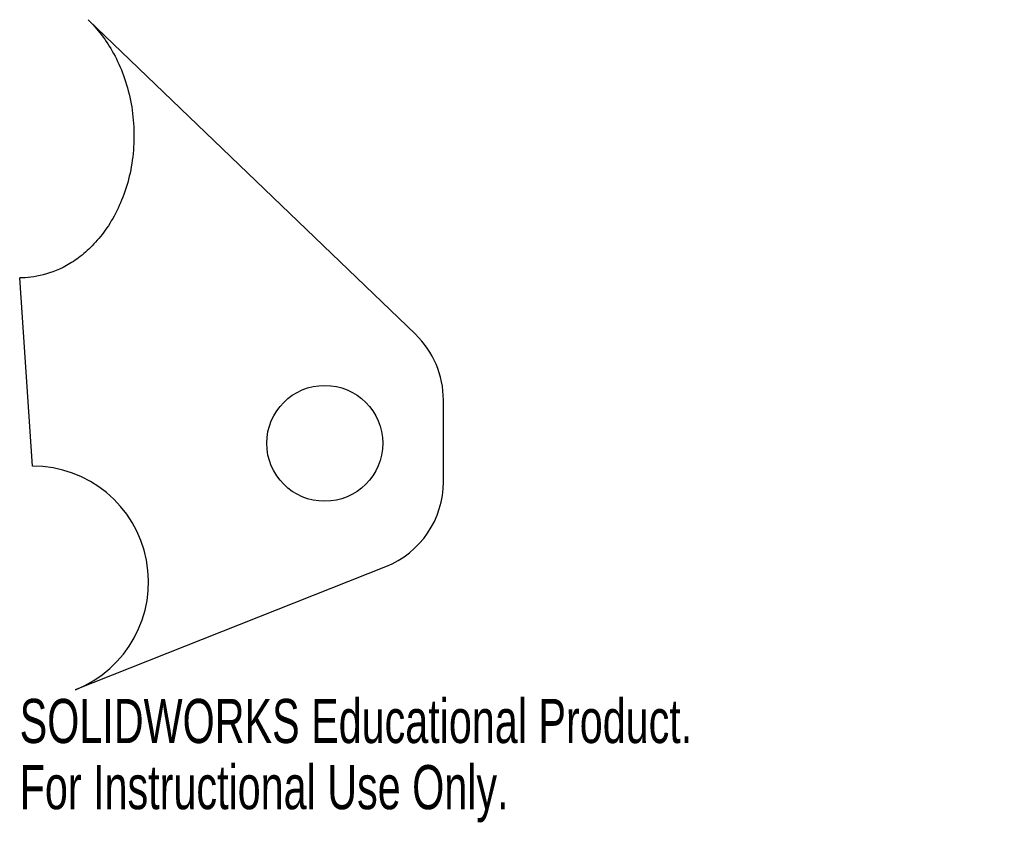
# Model space of a CAD drawing. Header units: millimetres. Extents: x 229 to 336, y -205 to -117.
import ezdxf

# ---------------------------------------------------------------- set-up
doc = ezdxf.new("R2010")
doc.units = ezdxf.units.MM
doc.styles.add('SLDTEXTSTYLE0', font='TXT', dxfattribs={"width": 0.7})

msp = doc.modelspace()

# ---------------------------------------------------------------- linework, layer by layer
at = {"color": 7, "linetype": 'Continuous', "lineweight": 25}
for p, q in [((271.93, -151.22), (236.07, -116.75)), ((230, -165.66), (228.58, -145.04)), ((275, -167.38), (275, -158.43)), ((234.68, -190.16), (268.69, -176.67))]:
    msp.add_line(p, q, dxfattribs=at)
msp.add_circle((262, -163.17), 6.35, dxfattribs=at)
for centre, radius, start, end in [((265, -158.43), 10, 0, 46.1323), ((230, -178.36), 12.7, 291.6392, 90), ((265, -167.38), 10, 291.6392, 0)]:
    msp.add_arc(centre, radius, start, end, dxfattribs=at)
msp.add_open_spline([(236.07, -116.75), (236.58, -117.23), (237.07, -117.79), (238.02, -119.03), (238.47, -119.71), (239.28, -121.21), (239.65, -122.02), (240.28, -123.74), (240.53, -124.65), (240.91, -126.54), (241.03, -127.51), (241.13, -129.47), (241.1, -130.46), (240.91, -132.39), (240.74, -133.34), (240.27, -135.15), (239.97, -136.01), (239.28, -137.63), (238.89, -138.38), (238.03, -139.75), (237.57, -140.37), (236.6, -141.47), (236.11, -141.96), (235.1, -142.81), (234.59, -143.17), (233.07, -144.08), (232.08, -144.47), (230.23, -144.95), (229.37, -145.04), (228.58, -145.04)], degree=3, knots=[0, 0, 0, 0, 0.0625, 0.0625, 0.125, 0.125, 0.1875, 0.1875, 0.25, 0.25, 0.3125, 0.3125, 0.375, 0.375, 0.4375, 0.4375, 0.5, 0.5, 0.5625, 0.5625, 0.625, 0.625, 0.6875, 0.6875, 0.75, 0.75, 0.875, 0.875, 1, 1, 1, 1], dxfattribs=at)

# ---------------------------------------------------------------- texts
at = {"color": 7, "linetype": 'Continuous', "char_height": 4.8336, "attachment_point": 1, "style": 'SLDTEXTSTYLE0'}
for s, insert in [('SOLIDWORKS Educational Product.', (228.58, -191.18)), ('For Instructional Use Only.', (228.58, -198.43))]:
    msp.add_mtext(s, dxfattribs=dict(at, insert=insert))

doc.saveas('drawing.dxf')
